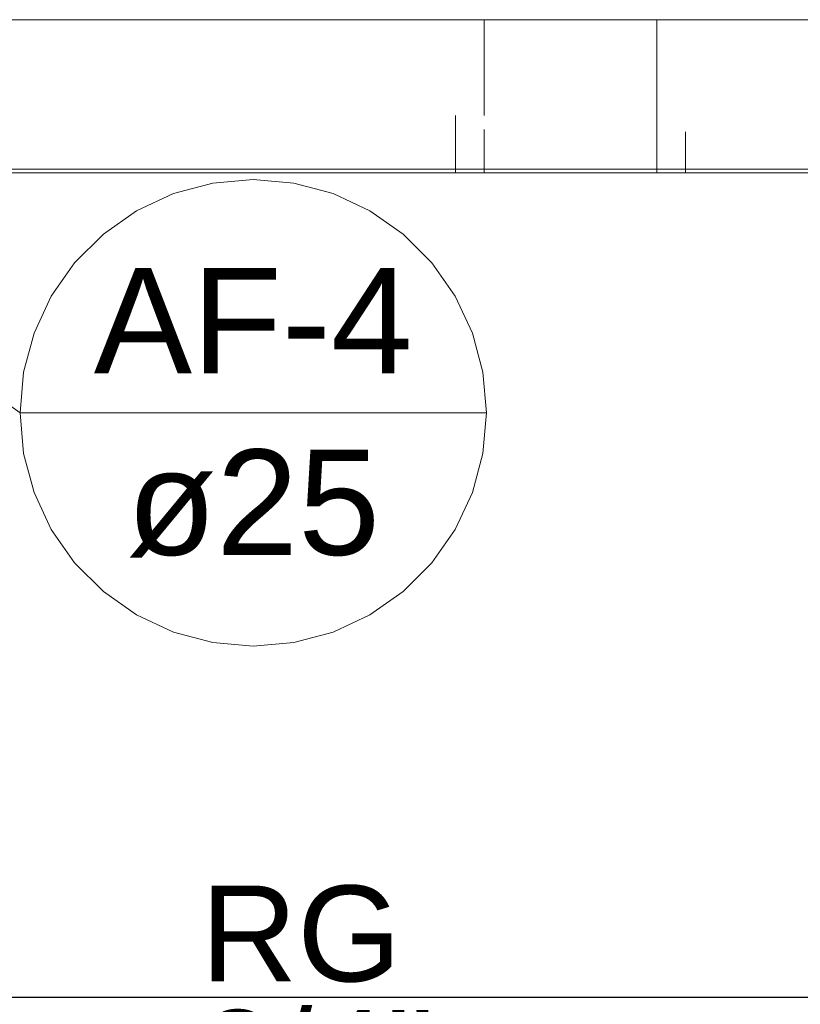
# Model space of a CAD drawing. Header units: millimetres. Extents: x -16331 to -10174, y -4135 to -3584.
# Tile 34 of 256: x -10370.29 to -10368.66, y -4010.41 to -4008.35. Entities that reach past the tile are written whole.
import ezdxf

# ---------------------------------------------------------------- set-up
doc = ezdxf.new("R2010")
doc.units = ezdxf.units.MM
doc.layers.add('AF-Indicação coluna', color=5, linetype='Continuous', lineweight=13)
doc.layers.add('DI-Elementos externos em corte', color=9, linetype='Continuous', lineweight=18)
doc.layers.add('DI-Eixos', color=7, linetype='Continuous')
doc.layers.add('Textos', color=7, linetype='Continuous')
doc.styles.add('Arial', font='arial.ttf', dxfattribs={"height": 100})

msp = doc.modelspace()

# ---------------------------------------------------------------- linework, layer by layer
at = {"layer": 'AF-Indicação coluna'}
for p, q in [((-10370.6259, -4008.9297), (-10370.2853, -4009.1725)), ((-10370.2853, -4009.1725), (-10369.3113, -4009.1725))]:
    msp.add_line(p, q, dxfattribs=at)
msp.add_lwpolyline([(-10369.3113, -4009.1725), (-10369.3187, -4009.0879), (-10369.3406, -4009.0059), (-10369.3765, -4008.929), (-10369.4252, -4008.8595), (-10369.4852, -4008.7994), (-10369.5548, -4008.7507), (-10369.6317, -4008.7149), (-10369.7137, -4008.6929), (-10369.7983, -4008.6855), (-10369.8828, -4008.6929), (-10369.9648, -4008.7149), (-10370.0418, -4008.7507), (-10370.1113, -4008.7994), (-10370.1714, -4008.8595), (-10370.22, -4008.929), (-10370.2559, -4009.0059), (-10370.2779, -4009.0879), (-10370.2853, -4009.1725), (-10370.2779, -4009.2571), (-10370.2559, -4009.3391), (-10370.22, -4009.416), (-10370.1714, -4009.4856), (-10370.1113, -4009.5456), (-10370.0418, -4009.5943), (-10369.9648, -4009.6302), (-10369.8828, -4009.6521), (-10369.7983, -4009.6595), (-10369.7137, -4009.6521), (-10369.6317, -4009.6302), (-10369.5548, -4009.5943), (-10369.4852, -4009.5456), (-10369.4252, -4009.4856), (-10369.3765, -4009.416), (-10369.3406, -4009.3391), (-10369.3187, -4009.2571), (-10369.3113, -4009.1725)], dxfattribs=at)
at = {"layer": 'DI-Eixos'}
msp.add_line((-10376.1671, -4010.3924), (-10355.1826, -4010.3924), dxfattribs=at)
at = {"layer": 'DI-Elementos externos em corte'}
for p, q in [((-10370.5159, -4008.3518), (-10369.3159, -4008.3518)), ((-10369.3159, -4008.3518), (-10368.9559, -4008.3518)), ((-10369.3159, -4008.3518), (-10369.3159, -4008.5518)), ((-10369.2139, -4008.3518), (-10369.3159, -4008.3518)), ((-10368.9559, -4008.3518), (-10369.2139, -4008.3518)), ((-10368.9559, -4008.3518), (-10368.4607, -4008.3518)), ((-10368.9559, -4008.4425), (-10368.9559, -4008.3518)), ((-10368.9559, -4008.5518), (-10368.9559, -4008.4425)), ((-10369.3759, -4008.5518), (-10369.3759, -4008.6378)), ((-10368.9559, -4008.5518), (-10368.9559, -4008.6378)), ((-10368.9559, -4008.6638), (-10368.9559, -4008.5518)), ((-10369.3159, -4008.5811), (-10369.3159, -4008.6638)), ((-10369.3159, -4008.6638), (-10369.3159, -4008.5858)), ((-10368.8959, -4008.6638), (-10368.8959, -4008.5858)), ((-10369.3759, -4008.6378), (-10369.3759, -4008.6638)), ((-10368.9559, -4008.6378), (-10368.9559, -4008.6638)), ((-10369.3759, -4008.6638), (-10370.4559, -4008.6638)), ((-10370.4559, -4008.6718), (-10369.3759, -4008.6718)), ((-10370.4559, -4008.6718), (-10369.3759, -4008.6718)), ((-10369.3159, -4008.6638), (-10369.3759, -4008.6638)), ((-10369.3759, -4008.6638), (-10369.3759, -4008.6718)), ((-10369.3759, -4008.6718), (-10369.3159, -4008.6718)), ((-10369.3759, -4008.6718), (-10369.3159, -4008.6718)), ((-10369.3759, -4008.6718), (-10369.3329, -4008.6718)), ((-10369.3329, -4008.6718), (-10369.3159, -4008.6718)), ((-10368.9559, -4008.6638), (-10369.3159, -4008.6638)), ((-10369.3159, -4008.6718), (-10369.3159, -4008.6638)), ((-10369.3159, -4008.6638), (-10369.3159, -4008.6718)), ((-10369.3159, -4008.6718), (-10368.9559, -4008.6718)), ((-10369.3159, -4008.6718), (-10368.9559, -4008.6718)), ((-10369.3159, -4008.6718), (-10369.058, -4008.6718)), ((-10369.058, -4008.6718), (-10368.9559, -4008.6718)), ((-10368.8959, -4008.6638), (-10368.9559, -4008.6638)), ((-10368.9559, -4008.6718), (-10368.9559, -4008.6638)), ((-10368.9559, -4008.6718), (-10368.8959, -4008.6718)), ((-10368.9129, -4008.6718), (-10368.8959, -4008.6718)), ((-10367.8159, -4008.6638), (-10368.8959, -4008.6638)), ((-10368.8959, -4008.6718), (-10368.8959, -4008.6638)), ((-10368.8959, -4008.6718), (-10367.8159, -4008.6718)), ((-10368.8959, -4008.6718), (-10367.8159, -4008.6718))]:
    msp.add_line(p, q, dxfattribs=at)
at = {"layer": 'DI-Elementos externos em corte', "lineweight": 5}
for p, q in [((-10370.5159, -4008.3518), (-10369.3159, -4008.3518)), ((-10369.3159, -4008.3518), (-10368.9559, -4008.3518)), ((-10369.3159, -4008.3518), (-10369.3159, -4008.5518)), ((-10369.2139, -4008.3518), (-10369.3159, -4008.3518)), ((-10368.9559, -4008.3518), (-10369.2139, -4008.3518)), ((-10368.9559, -4008.3518), (-10368.4607, -4008.3518)), ((-10368.9559, -4008.4425), (-10368.9559, -4008.3518)), ((-10368.9559, -4008.5518), (-10368.9559, -4008.4425)), ((-10369.3759, -4008.5518), (-10369.3759, -4008.6378)), ((-10368.9559, -4008.5518), (-10368.9559, -4008.6378)), ((-10368.9559, -4008.6638), (-10368.9559, -4008.5518)), ((-10369.3159, -4008.5811), (-10369.3159, -4008.6638)), ((-10369.3159, -4008.6638), (-10369.3159, -4008.5858)), ((-10368.8959, -4008.6638), (-10368.8959, -4008.5858)), ((-10369.3759, -4008.6378), (-10369.3759, -4008.6638)), ((-10368.9559, -4008.6378), (-10368.9559, -4008.6638)), ((-10369.3759, -4008.6638), (-10370.4559, -4008.6638)), ((-10370.4559, -4008.6718), (-10369.3759, -4008.6718)), ((-10370.4559, -4008.6718), (-10369.3759, -4008.6718)), ((-10369.3159, -4008.6638), (-10369.3759, -4008.6638)), ((-10369.3759, -4008.6638), (-10369.3759, -4008.6718)), ((-10369.3759, -4008.6718), (-10369.3159, -4008.6718)), ((-10369.3759, -4008.6718), (-10369.3159, -4008.6718)), ((-10369.3759, -4008.6718), (-10369.3329, -4008.6718)), ((-10369.3329, -4008.6718), (-10369.3159, -4008.6718)), ((-10368.9559, -4008.6638), (-10369.3159, -4008.6638)), ((-10369.3159, -4008.6718), (-10369.3159, -4008.6638)), ((-10369.3159, -4008.6638), (-10369.3159, -4008.6718)), ((-10369.3159, -4008.6718), (-10368.9559, -4008.6718)), ((-10369.3159, -4008.6718), (-10368.9559, -4008.6718)), ((-10369.3159, -4008.6718), (-10369.058, -4008.6718)), ((-10369.058, -4008.6718), (-10368.9559, -4008.6718)), ((-10368.8959, -4008.6638), (-10368.9559, -4008.6638)), ((-10368.9559, -4008.6718), (-10368.9559, -4008.6638)), ((-10368.9559, -4008.6718), (-10368.8959, -4008.6718)), ((-10368.9129, -4008.6718), (-10368.8959, -4008.6718)), ((-10367.8159, -4008.6638), (-10368.8959, -4008.6638)), ((-10368.8959, -4008.6718), (-10368.8959, -4008.6638)), ((-10368.8959, -4008.6718), (-10367.8159, -4008.6718)), ((-10368.8959, -4008.6718), (-10367.8159, -4008.6718))]:
    msp.add_line(p, q, dxfattribs=at)

# ---------------------------------------------------------------- texts
at = {"layer": 'AF-Indicação coluna', "char_height": 0.22, "attachment_point": 8, "line_spacing_factor": 0.6, "style": 'Arial'}
for s, insert, width in [('AF-4', (-10369.7983, -4009.0899), 1.332073), ('ø25', (-10369.7983, -4009.4751), 1.059085)]:
    msp.add_mtext(s, dxfattribs=dict(at, insert=insert, width=width))
at = {"layer": 'Textos', "char_height": 0.2, "attachment_point": 7, "line_spacing_factor": 0.6, "style": 'Arial'}
for s, insert, width in [('RG', (-10369.9081, -4010.3624), 0.838415), ('3/4"', (-10369.9081, -4010.6224), 0.975)]:
    msp.add_mtext(s, dxfattribs=dict(at, insert=insert, width=width))

doc.saveas('drawing.dxf')
